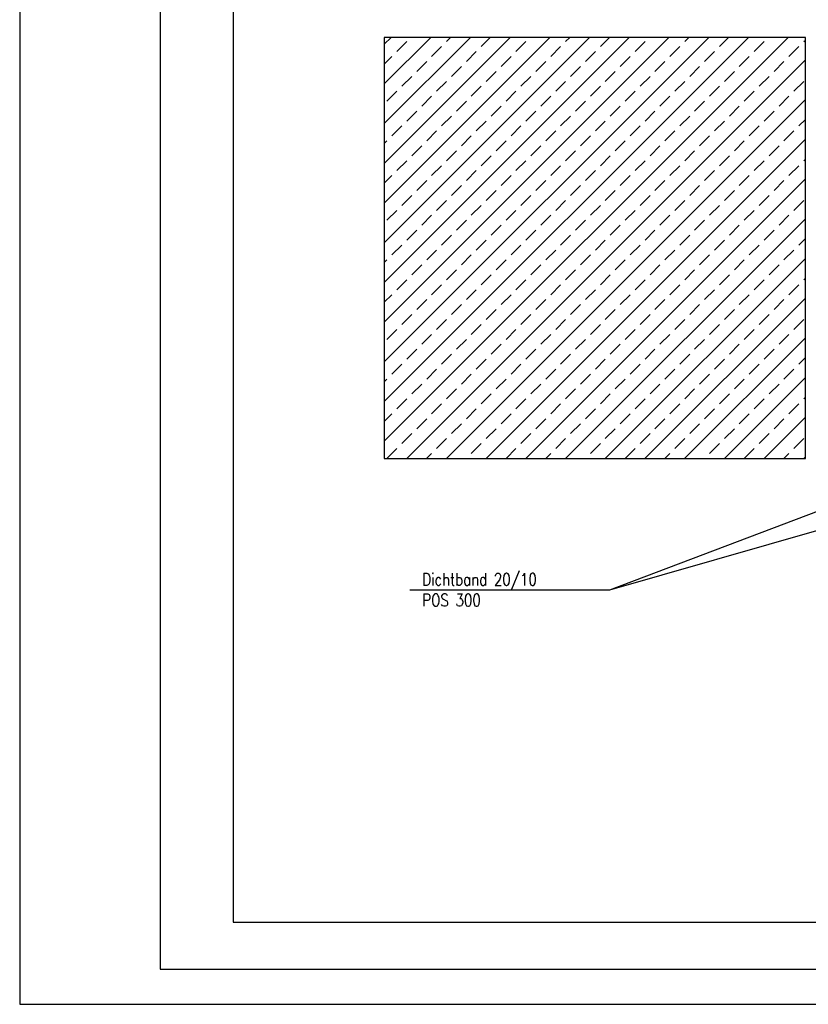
# Model space of a CAD drawing. Extents: x 0 to 238, y 0 to 168.
# Tile 1 of 31: x 0 to 22, y 0 to 28. Entities that reach past the tile are written whole.
import ezdxf

# ---------------------------------------------------------------- set-up
doc = ezdxf.new("R2010")
doc.units = 0
doc.header["$LTSCALE"] = 2
doc.header["$MEASUREMENT"] = 0
doc.linetypes.add('AUSGEZOGEN', pattern=[0])
doc.layers.get('0').update_dxf_attribs({"linetype": 'CONTINUOUS'})
doc.layers.get('DEFPOINTS').update_dxf_attribs({"linetype": 'AUSGEZOGEN'})
for name, color, linetype in [('T__KONS', 3, 'CONTINUOUS'), ('T__KT', 7, 'AUSGEZOGEN'), ('T__RAND', 7, 'CONTINUOUS'), ('T__SCHR', 7, 'CONTINUOUS')]:
    doc.layers.add(name, color=color, linetype=linetype)
doc.styles.add('SIMPLEX8', font='simplexd', dxfattribs={"width": 0.8})

# ---------------------------------------------------------------- blocks, each defined once
blk = doc.blocks.new('ASO_BORDER')
at = {"color": 0, "linetype": 'ByBlock'}
for p, q in [((0, 1), (0, 0)), ((0, 0), (1, 0))]:
    blk.add_line(p, q, dxfattribs=at)
blk = doc.blocks.new('SOFI-IRAN')
at = {"layer": 'T__RAND', "color": 0, "linetype": 'ByBlock', "xscale": 232.8, "yscale": 166.2}
blk.add_blockref('ASO_BORDER', (0, 0), dxfattribs=at)
blk = doc.blocks.new('KDTXT')
at = {"layer": 'T__KT', "color": 2, "style": 'SIMPLEX8', "width": 0.8}
for tag, p in [('KD-NAME1', (0, 0.012)), ('KD-TITEL1', (0.329, 0.012)), ('KD-NAME2', (0, -0.047)), ('KD-TITEL2', (0.329, -0.047))]:
    blk.add_attdef(tag, p, '', height=0.035, dxfattribs=at)
at = {"layer": 'T__KT', "color": 3, "style": 'SIMPLEX8', "width": 0.8}
for tag, p in [('KD-POS1', (0.4373, 0.012)), ('KD-POS2', (0.4373, -0.047))]:
    blk.add_attdef(tag, p, '', height=0.035, dxfattribs=at)
blk = doc.blocks.new('*X607')
at = {"color": 0}
for p, q in [((10.39, 16.047), (21.897, 27.553)), ((10.39, 17.178), (20.765, 27.553)), ((10.39, 18.31), (19.634, 27.553)), ((10.39, 19.441), (18.502, 27.553)), ((10.39, 20.573), (17.371, 27.553)), ((10.39, 21.704), (16.24, 27.553)), ((10.39, 22.835), (15.108, 27.553)), ((10.39, 23.967), (13.977, 27.553)), ((10.39, 25.098), (12.846, 27.553)), ((10.39, 26.229), (11.714, 27.553)), ((10.39, 27.361), (10.583, 27.553)), ((12.162, 27.436), (12.28, 27.553)), ((13.152, 27.294), (13.411, 27.553)), ((15.556, 27.436), (15.674, 27.553)), ((16.546, 27.294), (16.805, 27.553)), ((18.95, 27.436), (19.068, 27.553)), ((19.94, 27.294), (20.199, 27.553)), ((10.748, 27.153), (11.031, 27.436)), ((11.738, 27.011), (12.021, 27.294)), ((14.142, 27.153), (14.425, 27.436)), ((15.132, 27.011), (15.415, 27.294)), ((17.536, 27.153), (17.819, 27.436)), ((18.526, 27.011), (18.809, 27.294)), ((20.93, 27.153), (21.213, 27.436)), ((21.92, 27.011), (22.203, 27.294)), ((22.345, 27.436), (22.39, 27.481)), ((10.39, 26.795), (10.607, 27.011)), ((12.728, 26.87), (13.011, 27.153)), ((13.718, 26.729), (14.001, 27.011)), ((16.122, 26.87), (16.405, 27.153)), ((17.112, 26.729), (17.395, 27.011)), ((19.516, 26.87), (19.799, 27.153)), ((20.506, 26.729), (20.789, 27.011)), ((11.028, 15.553), (22.39, 26.916)), ((11.314, 26.587), (11.597, 26.87)), ((12.304, 26.446), (12.587, 26.729)), ((14.708, 26.587), (14.991, 26.87)), ((15.698, 26.446), (15.981, 26.729)), ((18.102, 26.587), (18.385, 26.87)), ((19.092, 26.446), (19.375, 26.729)), ((21.496, 26.587), (21.779, 26.87)), ((10.889, 26.163), (11.172, 26.446)), ((13.294, 26.304), (13.576, 26.587)), ((14.284, 26.163), (14.566, 26.446)), ((16.688, 26.304), (16.971, 26.587)), ((17.678, 26.163), (17.961, 26.446)), ((20.082, 26.304), (20.365, 26.587)), ((21.072, 26.163), (21.355, 26.446)), ((11.879, 26.022), (12.162, 26.304)), ((12.869, 25.88), (13.152, 26.163)), ((15.274, 26.022), (15.556, 26.304)), ((16.263, 25.88), (16.546, 26.163)), ((18.668, 26.022), (18.95, 26.304)), ((19.658, 25.88), (19.94, 26.163)), ((22.062, 26.022), (22.345, 26.304)), ((10.465, 25.739), (10.748, 26.022)), ((11.455, 25.597), (11.738, 25.88)), ((13.859, 25.739), (14.142, 26.022)), ((14.849, 25.597), (15.132, 25.88)), ((17.253, 25.739), (17.536, 26.022)), ((18.243, 25.597), (18.526, 25.88)), ((20.648, 25.739), (20.93, 26.022)), ((21.637, 25.597), (21.92, 25.88)), ((12.159, 15.553), (22.39, 25.784)), ((12.445, 25.456), (12.728, 25.739)), ((13.435, 25.314), (13.718, 25.597)), ((15.839, 25.456), (16.122, 25.739)), ((16.829, 25.314), (17.112, 25.597)), ((19.233, 25.456), (19.516, 25.739)), ((20.223, 25.314), (20.506, 25.597)), ((11.031, 25.173), (11.314, 25.456)), ((12.021, 25.032), (12.304, 25.314)), ((14.425, 25.173), (14.708, 25.456)), ((15.415, 25.032), (15.698, 25.314)), ((17.819, 25.173), (18.102, 25.456)), ((18.809, 25.032), (19.092, 25.314)), ((21.213, 25.173), (21.496, 25.456)), ((10.607, 24.749), (10.889, 25.032)), ((13.011, 24.89), (13.294, 25.173)), ((14.001, 24.749), (14.284, 25.032)), ((16.405, 24.89), (16.688, 25.173)), ((17.395, 24.749), (17.678, 25.032)), ((19.799, 24.89), (20.082, 25.173)), ((20.789, 24.749), (21.072, 25.032)), ((22.203, 25.032), (22.39, 25.219)), ((11.597, 24.607), (11.879, 24.89)), ((12.587, 24.466), (12.869, 24.749)), ((14.991, 24.607), (15.274, 24.89)), ((15.981, 24.466), (16.263, 24.749)), ((18.385, 24.607), (18.668, 24.89)), ((19.375, 24.466), (19.658, 24.749)), ((21.779, 24.607), (22.062, 24.89)), ((10.39, 24.532), (10.465, 24.607)), ((11.172, 24.183), (11.455, 24.466)), ((13.291, 15.553), (22.39, 24.653)), ((13.576, 24.324), (13.859, 24.607)), ((14.566, 24.183), (14.849, 24.466)), ((16.971, 24.324), (17.253, 24.607)), ((17.961, 24.183), (18.243, 24.466)), ((20.365, 24.324), (20.648, 24.607)), ((21.355, 24.183), (21.637, 24.466)), ((12.162, 24.042), (12.445, 24.324)), ((13.152, 23.9), (13.435, 24.183)), ((15.556, 24.042), (15.839, 24.324)), ((16.546, 23.9), (16.829, 24.183)), ((18.95, 24.042), (19.233, 24.324)), ((19.94, 23.9), (20.223, 24.183)), ((10.748, 23.759), (11.031, 24.042)), ((11.738, 23.617), (12.021, 23.9)), ((14.142, 23.759), (14.425, 24.042)), ((15.132, 23.617), (15.415, 23.9)), ((17.536, 23.759), (17.819, 24.042)), ((18.526, 23.617), (18.809, 23.9)), ((20.93, 23.759), (21.213, 24.042)), ((21.92, 23.617), (22.203, 23.9)), ((22.345, 24.042), (22.39, 24.087)), ((10.39, 23.401), (10.607, 23.617)), ((12.728, 23.476), (13.011, 23.759)), ((13.718, 23.335), (14.001, 23.617)), ((16.122, 23.476), (16.405, 23.759)), ((17.112, 23.335), (17.395, 23.617)), ((19.516, 23.476), (19.799, 23.759)), ((20.506, 23.335), (20.789, 23.617)), ((11.314, 23.193), (11.597, 23.476)), ((12.304, 23.052), (12.587, 23.335)), ((14.422, 15.553), (22.39, 23.522)), ((14.708, 23.193), (14.991, 23.476)), ((15.698, 23.052), (15.981, 23.335)), ((18.102, 23.193), (18.385, 23.476)), ((19.092, 23.052), (19.375, 23.335)), ((21.496, 23.193), (21.779, 23.476)), ((10.889, 22.769), (11.172, 23.052)), ((13.294, 22.91), (13.576, 23.193)), ((14.284, 22.769), (14.566, 23.052)), ((16.688, 22.91), (16.971, 23.193)), ((17.678, 22.769), (17.961, 23.052)), ((20.082, 22.91), (20.365, 23.193)), ((21.072, 22.769), (21.355, 23.052)), ((11.879, 22.627), (12.162, 22.91)), ((12.869, 22.486), (13.152, 22.769)), ((15.274, 22.627), (15.556, 22.91)), ((16.263, 22.486), (16.546, 22.769)), ((18.668, 22.627), (18.95, 22.91)), ((19.658, 22.486), (19.94, 22.769)), ((22.062, 22.627), (22.345, 22.91)), ((10.465, 22.345), (10.748, 22.627)), ((11.455, 22.203), (11.738, 22.486)), ((13.859, 22.345), (14.142, 22.627)), ((14.849, 22.203), (15.132, 22.486)), ((17.253, 22.345), (17.536, 22.627)), ((18.243, 22.203), (18.526, 22.486)), ((20.648, 22.345), (20.93, 22.627)), ((21.637, 22.203), (21.92, 22.486)), ((12.445, 22.062), (12.728, 22.345)), ((13.435, 21.92), (13.718, 22.203)), ((15.553, 15.553), (22.39, 22.39)), ((15.839, 22.062), (16.122, 22.345)), ((16.829, 21.92), (17.112, 22.203)), ((19.233, 22.062), (19.516, 22.345)), ((20.223, 21.92), (20.506, 22.203)), ((11.031, 21.779), (11.314, 22.062)), ((12.021, 21.637), (12.304, 21.92)), ((14.425, 21.779), (14.708, 22.062)), ((15.415, 21.637), (15.698, 21.92)), ((17.819, 21.779), (18.102, 22.062)), ((18.809, 21.637), (19.092, 21.92)), ((21.213, 21.779), (21.496, 22.062)), ((10.607, 21.355), (10.889, 21.637)), ((13.011, 21.496), (13.294, 21.779)), ((14.001, 21.355), (14.284, 21.637)), ((16.405, 21.496), (16.688, 21.779)), ((17.395, 21.355), (17.678, 21.637)), ((19.799, 21.496), (20.082, 21.779)), ((20.789, 21.355), (21.072, 21.637)), ((22.203, 21.637), (22.39, 21.824)), ((11.597, 21.213), (11.879, 21.496)), ((12.587, 21.072), (12.869, 21.355)), ((14.991, 21.213), (15.274, 21.496)), ((15.981, 21.072), (16.263, 21.355)), ((18.385, 21.213), (18.668, 21.496)), ((19.375, 21.072), (19.658, 21.355)), ((21.779, 21.213), (22.062, 21.496)), ((10.39, 21.138), (10.465, 21.213)), ((11.172, 20.789), (11.455, 21.072)), ((13.576, 20.93), (13.859, 21.213)), ((14.566, 20.789), (14.849, 21.072)), ((16.685, 15.553), (22.39, 21.259)), ((16.971, 20.93), (17.253, 21.213)), ((17.961, 20.789), (18.243, 21.072)), ((20.365, 20.93), (20.648, 21.213)), ((21.355, 20.789), (21.637, 21.072)), ((12.162, 20.648), (12.445, 20.93)), ((13.152, 20.506), (13.435, 20.789)), ((15.556, 20.648), (15.839, 20.93)), ((16.546, 20.506), (16.829, 20.789)), ((18.95, 20.648), (19.233, 20.93)), ((19.94, 20.506), (20.223, 20.789)), ((10.748, 20.365), (11.031, 20.648)), ((11.738, 20.223), (12.021, 20.506)), ((14.142, 20.365), (14.425, 20.648)), ((15.132, 20.223), (15.415, 20.506)), ((17.536, 20.365), (17.819, 20.648)), ((18.526, 20.223), (18.809, 20.506)), ((20.93, 20.365), (21.213, 20.648)), ((21.92, 20.223), (22.203, 20.506)), ((22.345, 20.648), (22.39, 20.693)), ((10.39, 20.007), (10.607, 20.223)), ((12.728, 20.082), (13.011, 20.365)), ((13.718, 19.94), (14.001, 20.223)), ((16.122, 20.082), (16.405, 20.365)), ((17.112, 19.94), (17.395, 20.223)), ((19.516, 20.082), (19.799, 20.365)), ((20.506, 19.94), (20.789, 20.223)), ((11.314, 19.799), (11.597, 20.082)), ((12.304, 19.658), (12.587, 19.94)), ((14.708, 19.799), (14.991, 20.082)), ((15.698, 19.658), (15.981, 19.94)), ((17.816, 15.553), (22.39, 20.127)), ((18.102, 19.799), (18.385, 20.082)), ((19.092, 19.658), (19.375, 19.94)), ((21.496, 19.799), (21.779, 20.082)), ((10.889, 19.375), (11.172, 19.658)), ((13.294, 19.516), (13.576, 19.799)), ((14.284, 19.375), (14.566, 19.658)), ((16.688, 19.516), (16.971, 19.799)), ((17.678, 19.375), (17.961, 19.658)), ((20.082, 19.516), (20.365, 19.799)), ((21.072, 19.375), (21.355, 19.658)), ((11.879, 19.233), (12.162, 19.516)), ((12.869, 19.092), (13.152, 19.375)), ((15.274, 19.233), (15.556, 19.516)), ((16.263, 19.092), (16.546, 19.375)), ((18.668, 19.233), (18.95, 19.516)), ((19.658, 19.092), (19.94, 19.375)), ((22.062, 19.233), (22.345, 19.516)), ((10.465, 18.95), (10.748, 19.233)), ((11.455, 18.809), (11.738, 19.092)), ((13.859, 18.95), (14.142, 19.233)), ((14.849, 18.809), (15.132, 19.092)), ((17.253, 18.95), (17.536, 19.233)), ((18.243, 18.809), (18.526, 19.092)), ((20.648, 18.95), (20.93, 19.233)), ((21.637, 18.809), (21.92, 19.092)), ((12.445, 18.668), (12.728, 18.95)), ((13.435, 18.526), (13.718, 18.809)), ((15.839, 18.668), (16.122, 18.95)), ((16.829, 18.526), (17.112, 18.809)), ((18.947, 15.553), (22.39, 18.996)), ((19.233, 18.668), (19.516, 18.95)), ((20.223, 18.526), (20.506, 18.809)), ((11.031, 18.385), (11.314, 18.668)), ((12.021, 18.243), (12.304, 18.526)), ((14.425, 18.385), (14.708, 18.668)), ((15.415, 18.243), (15.698, 18.526)), ((17.819, 18.385), (18.102, 18.668)), ((18.809, 18.243), (19.092, 18.526)), ((21.213, 18.385), (21.496, 18.668)), ((10.607, 17.961), (10.889, 18.243)), ((13.011, 18.102), (13.294, 18.385)), ((14.001, 17.961), (14.284, 18.243)), ((16.405, 18.102), (16.688, 18.385)), ((17.395, 17.961), (17.678, 18.243)), ((19.799, 18.102), (20.082, 18.385)), ((20.789, 17.961), (21.072, 18.243)), ((22.203, 18.243), (22.39, 18.43)), ((11.597, 17.819), (11.879, 18.102)), ((12.587, 17.678), (12.869, 17.961)), ((14.991, 17.819), (15.274, 18.102)), ((15.981, 17.678), (16.263, 17.961)), ((18.385, 17.819), (18.668, 18.102)), ((19.375, 17.678), (19.658, 17.961)), ((21.779, 17.819), (22.062, 18.102)), ((10.39, 17.744), (10.465, 17.819)), ((13.576, 17.536), (13.859, 17.819)), ((16.971, 17.536), (17.253, 17.819)), ((20.079, 15.553), (22.39, 17.865)), ((20.365, 17.536), (20.648, 17.819)), ((11.172, 17.395), (11.455, 17.678)), ((12.162, 17.253), (12.445, 17.536)), ((14.566, 17.395), (14.849, 17.678)), ((15.556, 17.253), (15.839, 17.536)), ((17.961, 17.395), (18.243, 17.678)), ((18.95, 17.253), (19.233, 17.536)), ((21.355, 17.395), (21.637, 17.678)), ((10.748, 16.971), (11.031, 17.253)), ((13.152, 17.112), (13.435, 17.395)), ((14.142, 16.971), (14.425, 17.253)), ((16.546, 17.112), (16.829, 17.395)), ((17.536, 16.971), (17.819, 17.253)), ((19.94, 17.112), (20.223, 17.395)), ((20.93, 16.971), (21.213, 17.253)), ((22.345, 17.253), (22.39, 17.299)), ((11.738, 16.829), (12.021, 17.112)), ((12.728, 16.688), (13.011, 16.971)), ((15.132, 16.829), (15.415, 17.112)), ((16.122, 16.688), (16.405, 16.971)), ((18.526, 16.829), (18.809, 17.112)), ((19.516, 16.688), (19.799, 16.971)), ((21.92, 16.829), (22.203, 17.112)), ((10.39, 16.613), (10.607, 16.829)), ((11.314, 16.405), (11.597, 16.688)), ((13.718, 16.546), (14.001, 16.829)), ((14.708, 16.405), (14.991, 16.688)), ((17.112, 16.546), (17.395, 16.829)), ((18.102, 16.405), (18.385, 16.688)), ((20.506, 16.546), (20.789, 16.829)), ((21.21, 15.553), (22.39, 16.733)), ((21.496, 16.405), (21.779, 16.688)), ((12.304, 16.263), (12.587, 16.546)), ((13.294, 16.122), (13.576, 16.405)), ((15.698, 16.263), (15.981, 16.546)), ((16.688, 16.122), (16.971, 16.405)), ((19.092, 16.263), (19.375, 16.546)), ((20.082, 16.122), (20.365, 16.405)), ((10.889, 15.981), (11.172, 16.263)), ((11.879, 15.839), (12.162, 16.122)), ((14.284, 15.981), (14.566, 16.263)), ((15.274, 15.839), (15.556, 16.122)), ((17.678, 15.981), (17.961, 16.263)), ((18.668, 15.839), (18.95, 16.122)), ((21.072, 15.981), (21.355, 16.263)), ((22.062, 15.839), (22.345, 16.122)), ((10.465, 15.556), (10.748, 15.839)), ((12.869, 15.698), (13.152, 15.981)), ((13.859, 15.556), (14.142, 15.839)), ((16.263, 15.698), (16.546, 15.981)), ((17.253, 15.556), (17.536, 15.839)), ((19.658, 15.698), (19.94, 15.981)), ((20.648, 15.556), (20.93, 15.839)), ((11.594, 15.553), (11.738, 15.698)), ((12.725, 15.553), (12.728, 15.556)), ((14.988, 15.553), (15.132, 15.698)), ((16.119, 15.553), (16.122, 15.556)), ((18.382, 15.553), (18.526, 15.698)), ((19.513, 15.553), (19.516, 15.556)), ((21.776, 15.553), (21.92, 15.698)), ((22.342, 15.553), (22.39, 15.602))]:
    blk.add_line(p, q, dxfattribs=at)

msp = doc.modelspace()

# ---------------------------------------------------------------- linework, layer by layer
at = {"layer": 'T__KONS', "color": 1}
msp.add_line((16.818, 11.814), (26.884, 15.625), dxfattribs=at)
at = {"layer": 'T__KONS', "color": 3}
msp.add_lwpolyline([(10.39, 15.553), (22.39, 15.553), (22.39, 27.553), (10.39, 27.553)], close=True, dxfattribs=at)
at = {"layer": 'T__KT', "color": 1}
msp.add_lwpolyline([(11.121, 11.814), (16.818, 11.814), (22.851, 13.537)], dxfattribs=at)

# ---------------------------------------------------------------- block references
at = {"layer": 'DEFPOINTS', "color": 6, "linetype": 'Continuous', "xscale": 191.4579940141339, "yscale": 50.03289031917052, "zscale": 191.4579940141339}
msp.add_blockref('ASO_BORDER', (6.08, 2.339), dxfattribs=at)
at = {"layer": 'T__KT'}
ref = msp.add_blockref('KDTXT', (11.472, 11.814), dxfattribs=dict(at, xscale=10, yscale=10, zscale=10))
ref.add_attrib('KD-NAME1', 'Dichtband 20/10', (11.472, 11.934), dxfattribs={"color": 2, "height": 0.35, "style": 'SIMPLEX8', "width": 0.8})
ref.add_attrib('KD-NAME2', 'POS 300', (11.472, 11.344), dxfattribs={"color": 2, "height": 0.35, "style": 'SIMPLEX8', "width": 0.8})
at = {"layer": 'T__RAND', "color": 7, "xscale": 237.8, "yscale": 168.2}
msp.add_blockref('ASO_BORDER', (0, 0), dxfattribs=at)
at = {"layer": 'T__RAND', "color": 3, "linetype": 'Continuous'}
msp.add_blockref('SOFI-IRAN', (4, 1), dxfattribs=at)
at = {"layer": 'T__SCHR', "color": 1}
msp.add_blockref('*X607', (0, 0), dxfattribs=at)

doc.saveas('drawing.dxf')
